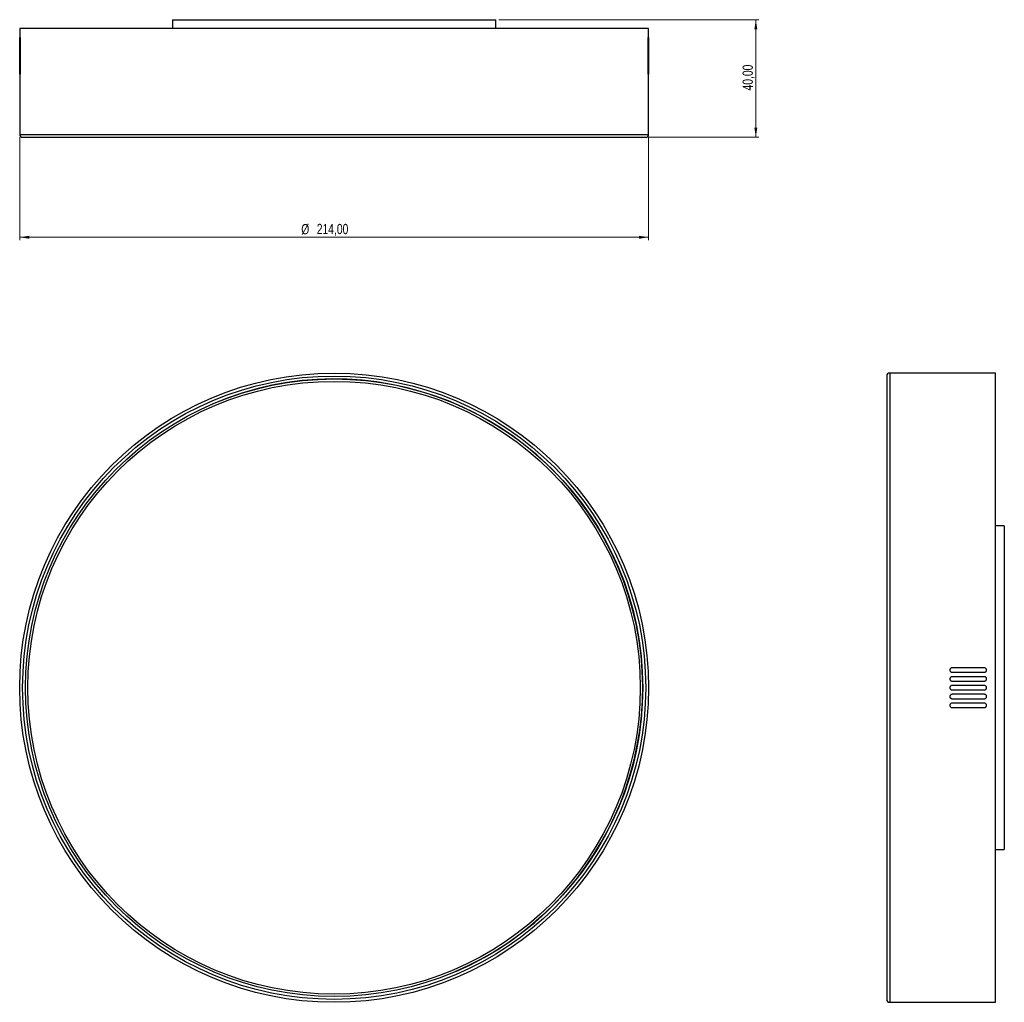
# Model space of a CAD drawing. Header units: millimetres. Extents: x 489 to 824, y 318 to 652.
import ezdxf

# ---------------------------------------------------------------- set-up
doc = ezdxf.new("R2010")
doc.units = ezdxf.units.MM
doc.styles.add('SLDTEXTSTYLE0', font='TXT', dxfattribs={"width": 0.75})
doc.dimstyles.new('SLDDIMSTYLE0', dxfattribs={"dimtxt": 3.5, "dimasz": 3.302, "dimexe": 0, "dimexo": 0.0625, "dimgap": 0.875, "dimtad": 1, "dimrnd": 1e-09, "dimzin": 12, "dimdsep": 46, "dimtxsty": 'SLDTEXTSTYLE0', "dimsah": 1, "dimcen": 0.09, "dimadec": 0, "dimazin": 3, "dimtfac": 1, "dimtofl": 0, "dimtmove": 0, "dimatfit": 3, "dimfxl": 0, "dimfrac": 2, "dimtolj": 1, "dimtzin": 12, "dimarcsym": 0})

# ---------------------------------------------------------------- blocks, each defined once
blk = doc.blocks.new('_D')
at = {"color": 7, "linetype": 'Continuous', "lineweight": 0}
for p, q in [((489.21, 611.98), (489.21, 576.98)), ((703.21, 611.98), (703.21, 576.98)), ((489.21, 577.98), (703.21, 577.98))]:
    blk.add_line(p, q, dxfattribs=at)
at = {"color": 7, "linetype": 'Continuous', "lineweight": 18}
for points in [[(489.21, 577.98), (492.51, 577.47), (492.51, 578.49)], [(703.21, 577.98), (699.91, 578.49), (699.91, 577.47)]]:
    blk.add_solid(points, dxfattribs=at)
at = {"color": 7, "linetype": 'Continuous', "lineweight": 18, "char_height": 3.5, "attachment_point": 1, "style": 'SLDTEXTSTYLE0'}
for s, insert in [('%%c', (585.02, 582.49)), ('214,00', (590.3, 582.54))]:
    blk.add_mtext(s, dxfattribs=dict(at, insert=insert))
blk = doc.blocks.new('_D_1')
at = {"color": 7, "linetype": 'Continuous', "lineweight": 0}
for p, q in [((652.21, 651.98), (740.7, 651.98)), ((739.7, 611.98), (739.7, 651.98)), ((703.21, 611.98), (740.7, 611.98))]:
    blk.add_line(p, q, dxfattribs=at)
at = {"color": 7, "linetype": 'Continuous', "lineweight": 18}
for points in [[(739.7, 651.98), (739.19, 648.68), (740.2, 648.68)], [(739.7, 611.98), (740.2, 615.28), (739.19, 615.28)]]:
    blk.add_solid(points, dxfattribs=at)
at = {"color": 7, "linetype": 'Continuous', "lineweight": 18, "insert": (735.18, 627.91), "char_height": 3.5, "attachment_point": 1, "rotation": 90, "style": 'SLDTEXTSTYLE0'}
blk.add_mtext('40,00', dxfattribs=at)

msp = doc.modelspace()

# ---------------------------------------------------------------- linework, layer by layer
at = {"color": 7, "linetype": 'Continuous', "lineweight": 25}
for p, q in [((541.212, 651.978), (541.212, 648.978)), ((541.212, 651.978), (651.212, 651.978)), ((651.212, 648.978), (651.212, 651.978)), ((489.212, 648.978), (489.212, 645.942)), ((703.212, 648.978), (489.212, 648.978)), ((703.212, 645.942), (703.212, 648.978)), ((489.215, 634.201), (489.215, 645.201)), ((489.236, 645.201), (489.236, 634.201)), ((489.278, 645.201), (489.236, 645.201)), ((489.278, 634.201), (489.278, 645.201)), ((489.341, 645.201), (489.341, 634.201)), ((489.425, 645.201), (489.341, 645.201)), ((489.425, 634.201), (489.425, 645.201)), ((702.999, 645.201), (702.999, 634.201)), ((703.083, 645.201), (702.999, 645.201)), ((703.083, 634.201), (703.083, 645.201)), ((703.146, 645.201), (703.146, 634.201)), ((703.189, 645.201), (703.146, 645.201)), ((703.189, 634.201), (703.189, 645.201)), ((703.21, 645.201), (703.21, 634.201)), ((489.212, 633.461), (489.212, 612.978)), ((489.278, 634.201), (489.236, 634.201)), ((489.425, 634.201), (489.341, 634.201)), ((703.083, 634.201), (702.999, 634.201)), ((703.189, 634.201), (703.146, 634.201)), ((703.212, 612.978), (703.212, 633.461)), ((489.212, 612.978), (703.212, 612.978)), ((490.212, 611.978), (702.212, 611.978)), ((784.246, 530.781), (784.246, 318.781)), ((821.246, 531.781), (785.246, 531.781)), ((785.246, 531.781), (785.246, 317.781)), ((821.246, 317.781), (821.246, 531.781)), ((824.246, 479.781), (821.246, 479.781)), ((824.246, 479.781), (824.246, 424.781)), ((817.47, 431.531), (806.47, 431.531)), ((806.47, 430.031), (817.47, 430.031)), ((817.47, 428.531), (806.47, 428.531)), ((806.47, 427.031), (817.47, 427.031)), ((817.47, 425.531), (806.47, 425.531)), ((806.47, 424.031), (817.47, 424.031)), ((817.47, 422.531), (806.47, 422.531)), ((824.246, 424.781), (824.246, 369.781)), ((806.47, 421.031), (817.47, 421.031)), ((817.47, 419.531), (806.47, 419.531)), ((806.47, 418.031), (817.47, 418.031)), ((821.246, 369.781), (824.246, 369.781)), ((785.246, 317.781), (821.246, 317.781))]:
    msp.add_line(p, q, dxfattribs=at)
for centre, radius in [((596.212, 424.781), 107), ((596.212, 424.781), 106), ((596.212, 424.781), 105), ((596.178, 424.766), 104.2)]:
    msp.add_circle(centre, radius, dxfattribs=at)
for centre, radius, start, end in [((490.212, 612.978), 1, 180, 270), ((702.212, 612.978), 1, 270, 0), ((596.178, 424.766), 105, 293.26712, 113.24705), ((785.246, 530.781), 1, 90, 180), ((785.246, 318.781), 1, 180, 270)]:
    msp.add_arc(centre, radius, start, end, dxfattribs=at)
for points, knots in [([(489.215, 645.201), (489.215, 645.286), (489.215, 645.454), (489.214, 645.68), (489.213, 645.848), (489.212, 645.943), (489.212, 645.942), (489.212, 645.942)], [0, 0, 0, 0, 0.214834, 0.4296679, 0.6445052, 0.8593445, 1, 1, 1, 1]), ([(489.278, 645.201), (489.278, 645.286), (489.277, 645.454), (489.273, 645.679), (489.266, 645.849), (489.259, 645.947), (489.252, 645.961), (489.245, 645.889), (489.24, 645.739), (489.237, 645.529), (489.236, 645.338), (489.236, 645.228), (489.236, 645.201)], [0, 0, 0, 0, 0.1073046, 0.214608, 0.3219444, 0.4293401, 0.5367742, 0.6442096, 0.7516184, 0.8589928, 0.9663397, 1, 1, 1, 1]), ([(489.376, 645.947), (489.371, 645.929), (489.362, 645.893), (489.351, 645.738), (489.344, 645.529), (489.341, 645.338), (489.341, 645.228), (489.341, 645.201)], [0, 0, 0, 0, 0.2322064, 0.4642585, 0.6960181, 0.9274802, 1, 1, 1, 1]), ([(489.425, 645.201), (489.425, 645.286), (489.424, 645.454), (489.416, 645.679), (489.404, 645.847), (489.392, 645.943), (489.384, 645.942), (489.381, 645.942)], [0, 0, 0, 0, 0.2142466, 0.4284861, 0.6429303, 0.8577697, 1, 1, 1, 1]), ([(703.083, 645.201), (703.083, 645.286), (703.082, 645.454), (703.076, 645.679), (703.066, 645.849), (703.053, 645.947), (703.039, 645.961), (703.025, 645.889), (703.012, 645.739), (703.003, 645.529), (702.999, 645.338), (702.999, 645.228), (702.999, 645.201)], [0, 0, 0, 0, 0.1071877, 0.2143736, 0.3216126, 0.4289771, 0.5364845, 0.6440948, 0.7517093, 0.859207, 0.9665113, 1, 1, 1, 1]), ([(703.189, 645.201), (703.188, 645.286), (703.188, 645.454), (703.185, 645.679), (703.181, 645.85), (703.175, 645.947), (703.168, 645.961), (703.16, 645.889), (703.154, 645.739), (703.149, 645.529), (703.147, 645.338), (703.147, 645.228), (703.146, 645.201)], [0, 0, 0, 0, 0.1073317, 0.2146632, 0.322003, 0.429366, 0.536762, 0.6441899, 0.7516289, 0.8590428, 0.9664015, 1, 1, 1, 1]), ([(703.212, 645.942), (703.212, 645.944), (703.212, 645.955), (703.212, 645.885), (703.211, 645.74), (703.21, 645.529), (703.21, 645.338), (703.21, 645.228), (703.21, 645.201)], [0, 0, 0, 0, 0.0741163, 0.288763, 0.5034116, 0.7180648, 0.932718, 1, 1, 1, 1]), ([(489.212, 633.461), (489.212, 633.458), (489.212, 633.448), (489.213, 633.518), (489.214, 633.663), (489.214, 633.874), (489.215, 634.065), (489.215, 634.175), (489.215, 634.201)], [0, 0, 0, 0, 0.0741163, 0.288763, 0.5034116, 0.7180648, 0.932718, 1, 1, 1, 1]), ([(489.236, 634.201), (489.236, 634.117), (489.236, 633.948), (489.239, 633.725), (489.244, 633.55), (489.248, 633.496), (489.25, 633.47)], [0, 0, 0, 0, 0.2499772, 0.4999538, 0.7499499, 1, 1, 1, 1]), ([(489.254, 633.461), (489.255, 633.458), (489.258, 633.448), (489.264, 633.518), (489.271, 633.663), (489.276, 633.874), (489.278, 634.065), (489.278, 634.175), (489.278, 634.201)], [0, 0, 0, 0, 0.0735585, 0.2884063, 0.5032762, 0.718096, 0.9328055, 1, 1, 1, 1]), ([(489.341, 634.201), (489.341, 634.117), (489.342, 633.949), (489.349, 633.724), (489.358, 633.554), (489.371, 633.456), (489.385, 633.442), (489.4, 633.514), (489.412, 633.664), (489.422, 633.874), (489.425, 634.065), (489.425, 634.175), (489.425, 634.201)], [0, 0, 0, 0, 0.1071877, 0.2143736, 0.3216126, 0.4289771, 0.5364845, 0.6440948, 0.7517093, 0.859207, 0.9665113, 1, 1, 1, 1]), ([(702.999, 634.201), (703, 634.117), (703.001, 633.949), (703.009, 633.724), (703.02, 633.556), (703.033, 633.46), (703.041, 633.461), (703.044, 633.461)], [0, 0, 0, 0, 0.2142466, 0.4284861, 0.6429303, 0.8577697, 1, 1, 1, 1]), ([(703.049, 633.456), (703.053, 633.474), (703.062, 633.51), (703.073, 633.665), (703.08, 633.874), (703.083, 634.065), (703.083, 634.175), (703.083, 634.201)], [0, 0, 0, 0, 0.2322064, 0.4642585, 0.6960181, 0.9274802, 1, 1, 1, 1]), ([(703.146, 634.201), (703.147, 634.117), (703.147, 633.949), (703.152, 633.724), (703.158, 633.554), (703.165, 633.456), (703.173, 633.442), (703.179, 633.514), (703.184, 633.664), (703.187, 633.874), (703.188, 634.065), (703.189, 634.175), (703.189, 634.201)], [0, 0, 0, 0, 0.1073046, 0.214608, 0.3219444, 0.4293401, 0.5367742, 0.6442096, 0.7516184, 0.8589928, 0.9663397, 1, 1, 1, 1]), ([(703.21, 634.201), (703.21, 634.117), (703.21, 633.949), (703.211, 633.723), (703.212, 633.555), (703.212, 633.46), (703.212, 633.461), (703.212, 633.461)], [0, 0, 0, 0, 0.214834, 0.4296679, 0.6445052, 0.8593445, 1, 1, 1, 1]), ([(806.47, 431.531), (806.386, 431.522), (806.218, 431.506), (805.993, 431.377), (805.823, 431.187), (805.725, 430.949), (805.711, 430.693), (805.783, 430.446), (805.932, 430.237), (806.143, 430.09), (806.334, 430.035), (806.444, 430.031), (806.47, 430.031)], [0, 0, 0, 0, 0.1071334, 0.2142632, 0.3214954, 0.4289252, 0.5365089, 0.6441345, 0.7516886, 0.8591071, 0.9663877, 1, 1, 1, 1]), ([(817.47, 430.031), (817.554, 430.039), (817.723, 430.055), (817.947, 430.184), (818.118, 430.374), (818.216, 430.612), (818.229, 430.868), (818.158, 431.115), (818.008, 431.324), (817.798, 431.471), (817.607, 431.526), (817.496, 431.53), (817.47, 431.531)], [0, 0, 0, 0, 0.1071877, 0.2143736, 0.3216126, 0.4289771, 0.5364845, 0.6440948, 0.7517093, 0.859207, 0.9665113, 1, 1, 1, 1]), ([(806.47, 428.531), (806.386, 428.522), (806.217, 428.506), (805.993, 428.377), (805.822, 428.186), (805.725, 427.949), (805.711, 427.692), (805.783, 427.446), (805.933, 427.237), (806.143, 427.09), (806.334, 427.035), (806.444, 427.031), (806.47, 427.031)], [0, 0, 0, 0, 0.1073046, 0.214608, 0.3219444, 0.4293401, 0.5367742, 0.6442096, 0.7516184, 0.8589928, 0.9663397, 1, 1, 1, 1]), ([(806.47, 425.531), (806.386, 425.522), (806.217, 425.506), (805.993, 425.376), (805.822, 425.186), (805.724, 424.948), (805.711, 424.692), (805.783, 424.446), (805.933, 424.237), (806.143, 424.09), (806.334, 424.035), (806.444, 424.031), (806.47, 424.031)], [0, 0, 0, 0, 0.1073707, 0.2147412, 0.3221135, 0.4294868, 0.5368583, 0.644228, 0.7515986, 0.8589715, 0.9663445, 1, 1, 1, 1]), ([(817.47, 427.031), (817.554, 427.039), (817.723, 427.055), (817.948, 427.185), (818.118, 427.375), (818.216, 427.613), (818.229, 427.869), (818.157, 428.115), (818.008, 428.324), (817.798, 428.471), (817.607, 428.526), (817.496, 428.53), (817.47, 428.531)], [0, 0, 0, 0, 0.1073317, 0.2146632, 0.322003, 0.429366, 0.536762, 0.6441899, 0.7516289, 0.8590428, 0.9664015, 1, 1, 1, 1]), ([(817.47, 424.031), (817.554, 424.039), (817.723, 424.055), (817.948, 424.185), (818.118, 424.375), (818.216, 424.613), (818.229, 424.869), (818.157, 425.115), (818.008, 425.324), (817.798, 425.471), (817.607, 425.526), (817.496, 425.53), (817.47, 425.531)], [0, 0, 0, 0, 0.1073707, 0.2147412, 0.3221135, 0.4294868, 0.5368583, 0.644228, 0.7515986, 0.8589715, 0.9663445, 1, 1, 1, 1]), ([(806.47, 422.531), (806.386, 422.522), (806.217, 422.506), (805.993, 422.376), (805.822, 422.186), (805.724, 421.948), (805.711, 421.692), (805.783, 421.446), (805.933, 421.237), (806.143, 421.09), (806.334, 421.035), (806.444, 421.031), (806.47, 421.031)], [0, 0, 0, 0, 0.1073317, 0.2146632, 0.322003, 0.429366, 0.536762, 0.6441899, 0.7516289, 0.8590428, 0.9664015, 1, 1, 1, 1]), ([(817.47, 421.031), (817.554, 421.039), (817.723, 421.055), (817.947, 421.185), (818.118, 421.375), (818.216, 421.612), (818.229, 421.869), (818.157, 422.115), (818.008, 422.324), (817.798, 422.471), (817.607, 422.526), (817.496, 422.53), (817.47, 422.531)], [0, 0, 0, 0, 0.1073046, 0.214608, 0.3219444, 0.4293401, 0.5367742, 0.6442096, 0.7516184, 0.8589928, 0.9663397, 1, 1, 1, 1]), ([(806.47, 419.531), (806.386, 419.522), (806.217, 419.506), (805.993, 419.377), (805.822, 419.187), (805.725, 418.949), (805.711, 418.693), (805.783, 418.446), (805.932, 418.237), (806.143, 418.09), (806.334, 418.035), (806.444, 418.031), (806.47, 418.031)], [0, 0, 0, 0, 0.1071877, 0.2143736, 0.3216126, 0.4289771, 0.5364845, 0.6440948, 0.7517093, 0.859207, 0.9665113, 1, 1, 1, 1]), ([(817.47, 418.031), (817.554, 418.039), (817.723, 418.055), (817.947, 418.184), (818.118, 418.374), (818.216, 418.612), (818.23, 418.868), (818.158, 419.115), (818.008, 419.324), (817.798, 419.471), (817.607, 419.526), (817.496, 419.53), (817.47, 419.531)], [0, 0, 0, 0, 0.1071334, 0.2142632, 0.3214954, 0.4289252, 0.5365089, 0.6441345, 0.7516886, 0.8591071, 0.9663877, 1, 1, 1, 1])]:
    msp.add_open_spline(points, degree=3, knots=knots, dxfattribs=at)

# ---------------------------------------------------------------- dimensions: what is measured, and where the dimension line sits
at = {"color": 7, "linetype": 'Continuous', "lineweight": 18}
dim = msp.add_linear_dim(base=(739.696, 651.978), p1=(702.212, 611.978), p2=(651.212, 651.978), angle=90, dimstyle='SLDDIMSTYLE0', dxfattribs=at)
dim.commit()
dim.dimension.update_dxf_attribs({"geometry": '_D_1', "text_midpoint": (739.696, 633.733), "dimtype": 160})
dim = msp.add_linear_dim(base=(703.212, 577.978), p1=(489.212, 612.978), p2=(703.212, 612.978), text='%%c<>', dimstyle='SLDDIMSTYLE0', dxfattribs=at)
dim.commit()
dim.dimension.update_dxf_attribs({"geometry": '_D', "text_midpoint": (594.77, 577.978), "dimtype": 160})

doc.saveas('drawing.dxf')
